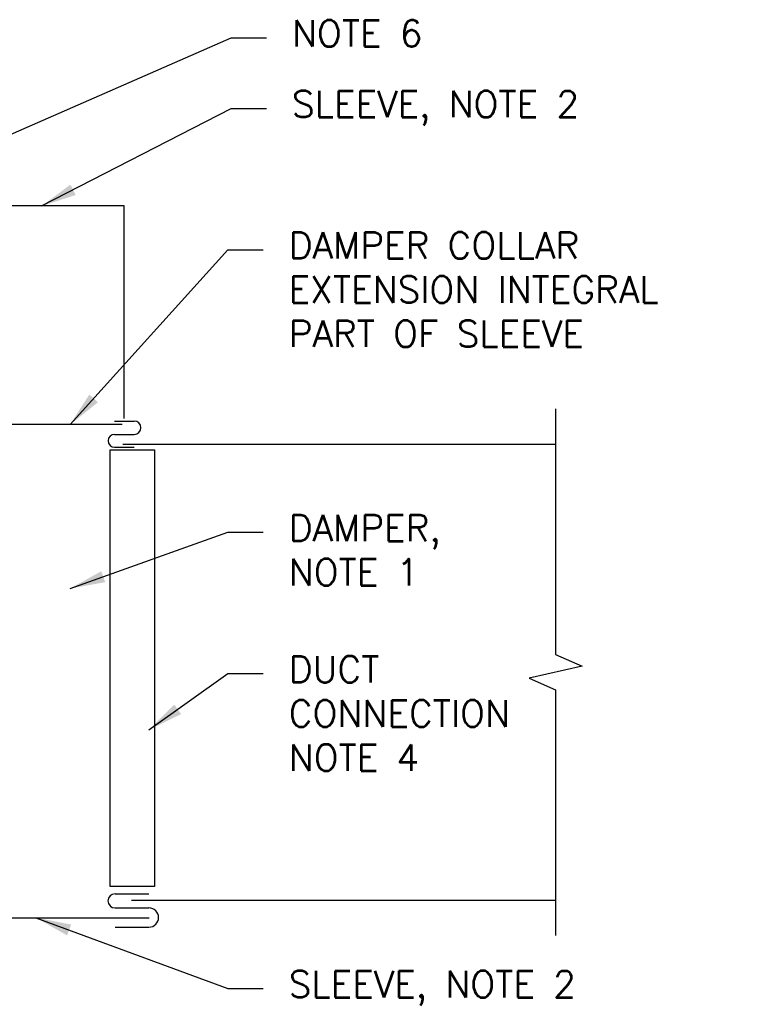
# Model space of a CAD drawing. Header units: inches. Extents: x 0.34 to 7.7, y 0.19 to 9.29.
# Tile 5 of 5: x 5.09 to 7.7, y 5.72 to 9.2. Entities that reach past the tile are written whole.
import ezdxf

# ---------------------------------------------------------------- set-up
doc = ezdxf.new("R2010")
doc.units = ezdxf.units.IN
doc.header["$MEASUREMENT"] = 0
for name, color, linetype in [('M-DETL-HEVY', 5, 'Continuous'), ('M-DETL-MEDM', 4, 'Continuous'), ('M-DETL-TEXT', 2, 'Continuous')]:
    doc.layers.add(name, color=color, linetype=linetype)
doc.styles.add('Romans', font='romans.shx')
doc.dimstyles.new('VA-Lead', dxfattribs={"dimtxt": 0.09375, "dimasz": 0.125, "dimexe": 0.125, "dimexo": 0.03125, "dimgap": 0.02, "dimtad": 1, "dimdec": 5, "dimzin": 0, "dimdsep": 46, "dimlunit": 4, "dimtxsty": 'Romans', "dimcen": 0.125, "dimclrd": 256, "dimclre": 256, "dimclrt": 256, "dimadec": 0, "dimazin": 0, "dimtfac": 1, "dimtdec": 5, "dimtofl": 0, "dimtmove": 0, "dimatfit": 3, "dimfxl": 1, "dimfrac": 2, "dimtolj": 1, "dimtzin": 0, "dimlwd": -1, "dimlwe": -1, "dimarcsym": 0})

msp = doc.modelspace()

# ---------------------------------------------------------------- linework, layer by layer
at = {"layer": 'M-DETL-HEVY', "linetype": 'Continuous'}
for p, q in [((5.457775, 8.544172), (2.701113, 8.544172)), ((5.457775, 7.791896), (5.457775, 8.544172)), ((5.450168, 7.770528), (4.665631, 7.770528)), ((5.453386, 7.701741), (6.984726, 7.701741)), ((5.484064, 6.087469), (6.984726, 6.087469)), ((2.723753, 6.025681), (5.546432, 6.025681))]:
    msp.add_line(p, q, dxfattribs=at)
msp.add_lwpolyline([(5.408466, 7.680896), (5.56563, 7.680896), (5.56563, 6.136818), (5.408466, 6.136818)], close=True, dxfattribs=at)
at = {"layer": 'M-DETL-MEDM', "linetype": 'Continuous'}
for p, q in [((5.423831, 7.783341), (5.493568, 7.783341)), ((5.423831, 7.73615), (5.493568, 7.73615)), ((5.423831, 7.690507), (5.493568, 7.690507)), ((5.425373, 6.110401), (5.545531, 6.110401)), ((5.425373, 6.060344), (5.545531, 6.060344)), ((5.425373, 5.992558), (5.545531, 5.992558))]:
    msp.add_line(p, q, dxfattribs=at)
for centre, radius, start, end in [((5.493568, 7.759746), 0.023595, 270, 90), ((5.423831, 7.713328), 0.022822, 90, 270), ((5.425373, 6.085373), 0.025029, 90, 270), ((5.545531, 6.026451), 0.033893, 270, 90)]:
    msp.add_arc(centre, radius, start, end, dxfattribs=at)
at = {"layer": 'M-DETL-TEXT'}
msp.add_lwpolyline([(6.984726, 7.826741), (6.984726, 6.957597), (7.078427, 6.915602), (6.891026, 6.873608), (6.984726, 6.831613), (6.984726, 5.962469)], dxfattribs=at)

# ---------------------------------------------------------------- texts
at = {"layer": 'M-DETL-TEXT', "char_height": 0.09375, "attachment_point": 1, "style": 'Romans'}
for s, insert, width in [('NOTE 6', (6.051561, 9.201741), 1.72007511), ('SLEEVE, NOTE 2', (6.051561, 8.951741), 1.72318611), ('DAMPER COLLAR EXTENSION INTEGRAL PART OF SLEEVE', (6.039876, 8.451741), 1.72206418), ('DAMPER, NOTE 1', (6.039876, 7.451741), 0.94485053), ('DUCT CONNECTION NOTE 4', (6.039876, 6.951741), 0.61754936), ('SLEEVE, NOTE 2', (6.039876, 5.837469), 1.91060884)]:
    msp.add_mtext(s, dxfattribs=dict(at, insert=insert, width=width))

# ---------------------------------------------------------------- leaders
at = {"layer": 'M-DETL-TEXT'}
for points in [[(4.576244, 8.588377), (5.836436, 9.139484), (5.961436, 9.139484)], [(5.165794, 8.544172), (5.836436, 8.889484), (5.961436, 8.889484)], [(5.266116, 7.770528), (5.824751, 8.389484), (5.949751, 8.389484)], [(5.266116, 7.190499), (5.824751, 7.389484), (5.949751, 7.389484)], [(5.545434, 6.690499), (5.824751, 6.889484), (5.949751, 6.889484)], [(5.145692, 6.025681), (5.824751, 5.775211), (5.949751, 5.775211)]]:
    msp.add_leader(points, dimstyle='VA-Lead', override={"dimtad": 0}, dxfattribs=at)

doc.saveas('drawing.dxf')
